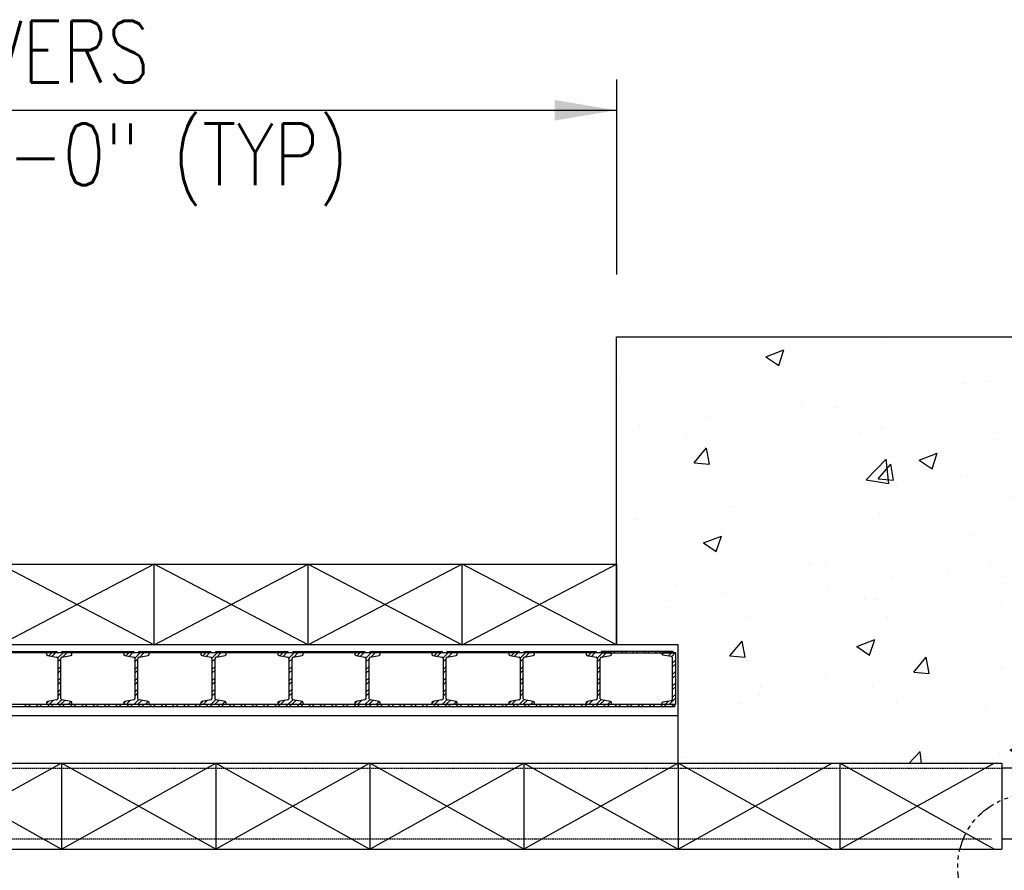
# Model space of a CAD drawing. Header units: inches. Extents: x -9715 to 32893, y -15613 to -1138.
# Tile 24 of 256: x 7469 to 7660, y -11915 to -11750. Entities that reach past the tile are written whole.
import ezdxf

# ---------------------------------------------------------------- set-up
doc = ezdxf.new("R2010")
doc.units = ezdxf.units.IN
doc.header["$MEASUREMENT"] = 0
doc.linetypes.add('HIDDEN', pattern=[0.375, 0.25, -0.125])
doc.linetypes.add('PHANTOM8', pattern=[0.3125, 0.15625, -0.03125, 0.03125, -0.03125, 0.03125, -0.03125])
doc.layers.get('0').update_dxf_attribs({"color": 252})
for name, color, linetype in [('DOOR', 1, 'Continuous'), ('HATCH', 1, 'Continuous'), ('S-ANNO-TEXT', 2, 'Continuous'), ('S1', 2, 'Continuous'), ('S2', 7, 'Continuous'), ('S5', 1, 'Continuous'), ('S6', 1, 'Continuous'), ('S7', 2, 'Continuous')]:
    doc.layers.add(name, color=color, linetype=linetype)
doc.styles.add('125', font='romans.shx', dxfattribs={"width": 0.8, "height": 2})

# ---------------------------------------------------------------- blocks, each defined once
blk = doc.blocks.new('X2')
at = {"layer": 'HATCH', "color": 1}
for p, q in [((180, 0), (210, -15.75)), ((210, 0), (180, -15.75)), ((240, -15.75), (210, 0)), ((210, -15.75), (240, 0)), ((240, 0), (270, -15.75)), ((270, 0), (240, -15.75)), ((300, -15.75), (270, 0)), ((270, -15.75), (300, 0))]:
    blk.add_line(p, q, dxfattribs=at)
blk = doc.blocks.new('*X157')
at = {"color": 0}
for p, q in [((1120.75, 930.05), (1120.75, 930.05)), ((1105.13, 928.88), (1105.13, 928.88)), ((1081.89, 926.28), (1085.39, 927.62)), ((1081.89, 926.28), (1084.37, 924.6)), ((1084.37, 924.6), (1085.39, 927.62)), ((1079.45, 925.36), (1079.45, 925.36)), ((1132.88, 922.67), (1132.88, 922.67)), ((1053.49, 921.62), (1053.49, 921.62)), ((1120.36, 921.02), (1120.36, 921.02)), ((1124.75, 921.5), (1124.75, 921.5)), ((1088.78, 916.86), (1088.78, 916.86)), ((1095.59, 916.49), (1095.59, 916.49)), ((1069.85, 914.37), (1069.85, 914.37)), ((1129.77, 915.44), (1129.77, 915.44)), ((1057.33, 912.72), (1057.33, 912.72)), ((1073.56, 912.47), (1073.56, 912.47)), ((1066.43, 911.49), (1066.43, 911.49)), ((1100.26, 911.35), (1100.26, 911.35)), ((1104.52, 912.24), (1104.52, 912.24)), ((1067.89, 905.64), (1070.3, 908.52)), ((1070.88, 905.38), (1070.3, 908.51)), ((1078.85, 908.72), (1078.85, 908.72)), ((1126.95, 910.22), (1126.95, 910.22)), ((1111.73, 906.15), (1115.23, 907.49)), ((1114.22, 904.47), (1115.23, 907.49)), ((1052.88, 904.97), (1052.88, 904.97)), ((1067.89, 905.64), (1070.88, 905.38)), ((1101.38, 902.31), (1105.27, 906.37)), ((1103.75, 902.51), (1106.16, 905.38)), ((1105.82, 901.62), (1105.27, 906.37)), ((1106.74, 902.24), (1106.17, 905.38)), ((1111.73, 906.15), (1114.22, 904.47)), ((1119.73, 902.95), (1119.73, 902.95)), ((1101.38, 902.31), (1105.82, 901.62)), ((1103.75, 902.51), (1106.74, 902.24)), ((1107.21, 901.3), (1107.21, 901.3)), ((1075.63, 897.14), (1075.63, 897.14)), ((1129.17, 898.8), (1129.17, 898.8)), ((1103.91, 895.6), (1103.91, 895.6)), ((1056.69, 894.65), (1056.69, 894.65)), ((1069.72, 890.02), (1073.22, 891.36)), ((1072.21, 888.34), (1073.22, 891.36)), ((1078.24, 892.07), (1078.24, 892.07)), ((1122.68, 891.66), (1122.68, 891.66)), ((1069.72, 890.02), (1072.21, 888.34)), ((1063.83, 886.92), (1063.83, 886.92)), ((1090.52, 885.8), (1090.52, 885.8)), ((1093.53, 886.66), (1093.53, 886.66)), ((1125.51, 885.72), (1125.51, 885.72)), ((1117.21, 884.67), (1117.21, 884.67)), ((1064.37, 881.65), (1064.37, 881.65)), ((1106.57, 883.23), (1106.57, 883.23)), ((1128.56, 882.15), (1128.56, 882.15)), ((1074.37, 880.21), (1074.37, 880.21)), ((1094.06, 881.58), (1094.06, 881.58)), ((1134.67, 880.69), (1134.67, 880.69)), ((1101.06, 879.08), (1101.06, 879.08)), ((1103.3, 878.95), (1103.3, 878.95)), ((1127.75, 877.95), (1127.75, 877.95)), ((1062.48, 877.42), (1062.48, 877.42)), ((1077.63, 875.43), (1077.63, 875.43)), ((1105.51, 875.68), (1105.51, 875.68)), ((1074.83, 868.03), (1077.24, 870.91)), ((1076.35, 870.68), (1076.35, 870.68)), ((1077.82, 867.77), (1077.24, 870.91)), ((1099.57, 869.89), (1103.07, 871.23)), ((1102.05, 868.21), (1103.07, 871.23)), ((1099.57, 869.89), (1102.05, 868.21)), ((1074.83, 868.03), (1077.82, 867.77)), ((1110.69, 864.9), (1113.1, 867.77)), ((1113.68, 864.63), (1113.1, 867.77)), ((1110.69, 864.9), (1113.68, 864.63)), ((1112.36, 866), (1112.36, 866)), ((1127.95, 865.51), (1127.95, 865.51)), ((1093.42, 863.51), (1093.42, 863.51)), ((1080.9, 861.86), (1080.9, 861.86)), ((1102.69, 862.31), (1102.69, 862.31)), ((1077.02, 858.79), (1077.02, 858.79)), ((1080.57, 860.38), (1080.57, 860.38)), ((1107.26, 859.25), (1107.26, 859.25)), ((1124.6, 858.18), (1124.6, 858.18)), ((1133.95, 858.13), (1133.95, 858.13)), ((1095.44, 853.18), (1095.44, 853.18)), ((1129.41, 849.76), (1132.91, 851.1)), ((1131.9, 848.08), (1132.91, 851.1)), ((1109.77, 847.16), (1111.9, 849.39)), ((1112.16, 847.16), (1111.9, 849.38)), ((1129.41, 849.76), (1131.9, 848.08)), ((1130.78, 850.44), (1130.78, 850.44)), ((1066.28, 848.17), (1066.28, 848.17)), ((1127.34, 848.86), (1127.34, 848.86))]:
    blk.add_line(p, q, dxfattribs=at)
blk = doc.blocks.new('DOOR')
at = {"layer": 'DOOR'}
for p, q in [((183.5, 5.25), (197.5, 5.25)), ((197.5, 5), (183.5, 5)), ((190.32, 5), (190.07, 5.25)), ((191.8, 5), (191.55, 5.25)), ((192.53, 5), (192.28, 5.25)), ((194.01, 5), (193.76, 5.25)), ((194.74, 5), (194.49, 5.25)), ((195.95, 4.43), (196.52, 5)), ((196.22, 5), (195.97, 5.25)), ((196.57, 4.32), (197.25, 5)), ((196.95, 5), (196.7, 5.25)), ((197.5, 5.25), (197.5, 5)), ((197.68, 3.96), (198.72, 5)), ((197.69, 3.23), (198.31, 3.85)), ((198.5, 5.25), (212.5, 5.25)), ((198.5, 5), (198.5, 5.25)), ((198.69, 5), (198.5, 5.19)), ((212.5, 5), (198.5, 5)), ((198.65, 4.18), (199.46, 5)), ((200.17, 5), (199.92, 5.25)), ((200.9, 5), (200.65, 5.25)), ((202.38, 5), (202.13, 5.25)), ((203.11, 5), (202.86, 5.25)), ((204.59, 5), (204.34, 5.25)), ((205.32, 5), (205.07, 5.25)), ((206.8, 5), (206.55, 5.25)), ((207.53, 5), (207.28, 5.25)), ((209.01, 5), (208.76, 5.25)), ((209.74, 5), (209.49, 5.25)), ((210.95, 4.43), (211.52, 5)), ((211.22, 5), (210.97, 5.25)), ((211.57, 4.32), (212.25, 5)), ((211.95, 5), (211.7, 5.25)), ((212.5, 5.25), (212.5, 5)), ((212.68, 3.96), (213.72, 5)), ((212.69, 3.23), (213.31, 3.85)), ((213.5, 5.25), (227.5, 5.25)), ((213.5, 5), (213.5, 5.25)), ((213.69, 5), (213.5, 5.19)), ((227.5, 5), (213.5, 5)), ((213.65, 4.18), (214.46, 5)), ((215.17, 5), (214.92, 5.25)), ((215.9, 5), (215.65, 5.25)), ((217.38, 5), (217.13, 5.25)), ((218.11, 5), (217.86, 5.25)), ((219.59, 5), (219.34, 5.25)), ((220.32, 5), (220.07, 5.25)), ((221.8, 5), (221.55, 5.25)), ((222.53, 5), (222.28, 5.25)), ((224.01, 5), (223.76, 5.25)), ((224.74, 5), (224.49, 5.25)), ((225.95, 4.43), (226.52, 5)), ((226.22, 5), (225.97, 5.25)), ((226.57, 4.32), (227.25, 5)), ((226.95, 5), (226.7, 5.25)), ((227.5, 5.25), (227.5, 5)), ((227.68, 3.96), (228.72, 5)), ((227.69, 3.23), (228.31, 3.85)), ((228.5, 5.25), (242.5, 5.25)), ((228.5, 5), (228.5, 5.25)), ((228.69, 5), (228.5, 5.19)), ((242.5, 5), (228.5, 5)), ((228.65, 4.18), (229.46, 5)), ((230.17, 5), (229.92, 5.25)), ((230.9, 5), (230.65, 5.25)), ((232.38, 5), (232.13, 5.25)), ((233.11, 5), (232.86, 5.25)), ((234.59, 5), (234.34, 5.25)), ((235.32, 5), (235.07, 5.25)), ((236.8, 5), (236.55, 5.25)), ((237.53, 5), (237.28, 5.25)), ((239.01, 5), (238.76, 5.25)), ((239.74, 5), (239.49, 5.25)), ((240.95, 4.43), (241.52, 5)), ((241.22, 5), (240.97, 5.25)), ((241.57, 4.32), (242.25, 5)), ((241.95, 5), (241.7, 5.25)), ((242.5, 5.25), (242.5, 5)), ((242.68, 3.96), (243.72, 5)), ((242.69, 3.23), (243.31, 3.85)), ((243.5, 5.25), (257.5, 5.25)), ((243.5, 5), (243.5, 5.25)), ((243.69, 5), (243.5, 5.19)), ((257.5, 5), (243.5, 5)), ((243.65, 4.18), (244.46, 5)), ((245.17, 5), (244.92, 5.25)), ((245.9, 5), (245.65, 5.25)), ((247.38, 5), (247.13, 5.25)), ((248.11, 5), (247.86, 5.25)), ((249.59, 5), (249.34, 5.25)), ((250.32, 5), (250.07, 5.25)), ((251.8, 5), (251.55, 5.25)), ((252.53, 5), (252.28, 5.25)), ((254.01, 5), (253.76, 5.25)), ((254.74, 5), (254.49, 5.25)), ((255.95, 4.43), (256.52, 5)), ((256.22, 5), (255.97, 5.25)), ((256.57, 4.32), (257.25, 5)), ((256.95, 5), (256.7, 5.25)), ((257.5, 5.25), (257.5, 5)), ((257.68, 3.96), (258.72, 5)), ((257.69, 3.23), (258.31, 3.85)), ((258.5, 5.25), (272.5, 5.25)), ((258.5, 5), (258.5, 5.25)), ((258.69, 5), (258.5, 5.19)), ((272.5, 5), (258.5, 5)), ((258.65, 4.18), (259.46, 5)), ((260.17, 5), (259.92, 5.25)), ((260.9, 5), (260.65, 5.25)), ((262.38, 5), (262.13, 5.25)), ((263.11, 5), (262.86, 5.25)), ((264.59, 5), (264.34, 5.25)), ((265.32, 5), (265.07, 5.25)), ((266.8, 5), (266.55, 5.25)), ((267.53, 5), (267.28, 5.25)), ((269.01, 5), (268.76, 5.25)), ((269.74, 5), (269.49, 5.25)), ((270.95, 4.43), (271.52, 5)), ((271.22, 5), (270.97, 5.25)), ((271.57, 4.32), (272.25, 5)), ((271.95, 5), (271.7, 5.25)), ((272.5, 5.25), (272.5, 5)), ((272.68, 3.96), (273.72, 5)), ((272.69, 3.23), (273.31, 3.85)), ((273.5, 5.25), (287.5, 5.25)), ((273.5, 5), (273.5, 5.25)), ((273.69, 5), (273.5, 5.19)), ((287.5, 5), (273.5, 5)), ((273.65, 4.18), (274.46, 5)), ((275.17, 5), (274.92, 5.25)), ((275.9, 5), (275.65, 5.25)), ((277.38, 5), (277.13, 5.25)), ((278.11, 5), (277.86, 5.25)), ((279.59, 5), (279.34, 5.25)), ((280.32, 5), (280.07, 5.25)), ((281.8, 5), (281.55, 5.25)), ((282.53, 5), (282.28, 5.25)), ((284.01, 5), (283.76, 5.25)), ((284.74, 5), (284.49, 5.25)), ((285.95, 4.43), (286.52, 5)), ((286.22, 5), (285.97, 5.25)), ((286.57, 4.32), (287.25, 5)), ((286.95, 5), (286.7, 5.25)), ((287.5, 5.25), (287.5, 5)), ((287.68, 3.96), (288.72, 5)), ((287.69, 3.23), (288.31, 3.85)), ((288.5, 5.25), (302.5, 5.25)), ((288.5, 5), (288.5, 5.25)), ((302.5, 5), (288.5, 5)), ((288.65, 4.18), (289.46, 5)), ((291.44, 5), (291.24, 5.19)), ((292.91, 5), (292.66, 5.25)), ((293.65, 5), (293.4, 5.25)), ((295.12, 5), (294.87, 5.25)), ((295.86, 5), (295.61, 5.25)), ((297.33, 5), (297.08, 5.25)), ((298.07, 5), (297.82, 5.25)), ((299.54, 5), (299.29, 5.25)), ((300.28, 5), (300.03, 5.25)), ((300.95, 4.43), (301.52, 5)), ((301.75, 5), (301.5, 5.25)), ((301.57, 4.32), (302.25, 5)), ((302.49, 5), (302.24, 5.25)), ((302.5, 5.25), (302.5, 5)), ((302.68, 3.96), (303.72, 5)), ((302.69, 3.23), (303.31, 3.85)), ((317.5, 5.25), (303.5, 5.25)), ((303.5, 5.25), (303.5, 5)), ((303.5, 5), (317.5, 5)), ((303.65, 4.18), (304.46, 5)), ((303.96, 5), (303.71, 5.25)), ((303.96, 5), (303.71, 5.25)), ((304.7, 5), (304.45, 5.25)), ((305.43, 5), (305.18, 5.25)), ((306.17, 5), (305.92, 5.25)), ((307.64, 5), (307.39, 5.25)), ((308.38, 5), (308.13, 5.25)), ((309.85, 5), (309.6, 5.25)), ((310.59, 5), (310.34, 5.25)), ((312.06, 5), (311.81, 5.25)), ((312.8, 5), (312.55, 5.25)), ((314.27, 5), (314.02, 5.25)), ((315.01, 5), (314.76, 5.25)), ((318, 5), (315.26, 5)), ((315.26, 5), (315.26, 4.84)), ((315.35, 4.65), (315.7, 5)), ((315.48, 4.6), (317.1, 4.34)), ((316.48, 5), (316.23, 5.25)), ((316.59, 4.42), (317.17, 5)), ((317.22, 5), (316.97, 5.25)), ((317.21, 4.3), (317.91, 5)), ((317.31, 4.09), (317.31, -4)), ((317.5, 5), (317.5, 5.25)), ((318, -5), (318, 5)), ((197.69, 1.75), (198.31, 2.38)), ((212.69, 1.75), (213.31, 2.38)), ((227.69, 1.75), (228.31, 2.38)), ((242.69, 1.75), (243.31, 2.38)), ((257.69, 1.75), (258.31, 2.38)), ((272.69, 1.75), (273.31, 2.38)), ((287.69, 1.75), (288.31, 2.38)), ((302.69, 1.75), (303.31, 2.38)), ((317.31, 2.93), (318, 3.62)), ((317.31, 2.2), (318, 2.88)), ((197.69, 1.02), (198.31, 1.64)), ((197.69, -0.46), (198.31, 0.17)), ((212.69, 1.02), (213.31, 1.64)), ((212.69, -0.46), (213.31, 0.17)), ((227.69, 1.02), (228.31, 1.64)), ((227.69, -0.46), (228.31, 0.17)), ((242.69, 1.02), (243.31, 1.64)), ((242.69, -0.46), (243.31, 0.17)), ((257.69, 1.02), (258.31, 1.64)), ((257.69, -0.46), (258.31, 0.17)), ((272.69, 1.02), (273.31, 1.64)), ((272.69, -0.46), (273.31, 0.17)), ((287.69, 1.02), (288.31, 1.64)), ((287.69, -0.46), (288.31, 0.17)), ((302.69, 1.02), (303.31, 1.64)), ((302.69, -0.46), (303.31, 0.17)), ((317.31, 0.72), (318, 1.41)), ((317.31, -0.01), (318, 0.67)), ((197.69, -1.19), (198.31, -0.57)), ((212.69, -1.19), (213.31, -0.57)), ((227.69, -1.19), (228.31, -0.57)), ((242.69, -1.19), (243.31, -0.57)), ((257.69, -1.19), (258.31, -0.57)), ((272.69, -1.19), (273.31, -0.57)), ((287.69, -1.19), (288.31, -0.57)), ((302.69, -1.19), (303.31, -0.57)), ((317.31, -1.49), (318, -0.8)), ((317.31, -2.22), (318, -1.54)), ((197.69, -2.67), (198.31, -2.04)), ((197.69, -3.4), (198.31, -2.78)), ((212.69, -2.67), (213.31, -2.04)), ((212.69, -3.4), (213.31, -2.78)), ((227.69, -2.67), (228.31, -2.04)), ((227.69, -3.4), (228.31, -2.78)), ((242.69, -2.67), (243.31, -2.04)), ((242.69, -3.4), (243.31, -2.78)), ((257.69, -2.67), (258.31, -2.04)), ((257.69, -3.4), (258.31, -2.78)), ((272.69, -2.67), (273.31, -2.04)), ((272.69, -3.4), (273.31, -2.78)), ((287.69, -2.67), (288.31, -2.04)), ((287.69, -3.4), (288.31, -2.78)), ((302.69, -2.67), (303.31, -2.04)), ((302.69, -3.4), (303.31, -2.78)), ((316.75, -5), (318, -3.75)), ((317.31, -3.7), (318, -3.01)), ((0.25, -5), (315.26, -5)), ((317.75, -5.5), (0.25, -5.5)), ((191.21, -5.5), (191.71, -5)), ((191.95, -5.5), (192.45, -5)), ((193.42, -5.5), (193.92, -5)), ((194.16, -5.5), (194.66, -5)), ((195.53, -4.83), (195.91, -4.44)), ((195.63, -5.5), (196.13, -5)), ((196.09, -5), (196.81, -4.28)), ((196.37, -5.5), (196.87, -5)), ((197.56, -5), (198.43, -4.13)), ((197.84, -5.5), (198.34, -5)), ((198.3, -5), (199.05, -4.26)), ((198.58, -5.5), (199.08, -5)), ((199.77, -5), (200.29, -4.48)), ((200.05, -5.5), (200.55, -5)), ((200.79, -5.5), (201.29, -5)), ((202.26, -5.5), (202.76, -5)), ((203, -5.5), (203.5, -5)), ((204.47, -5.5), (204.97, -5)), ((205.21, -5.5), (205.71, -5)), ((206.68, -5.5), (207.18, -5)), ((207.42, -5.5), (207.92, -5)), ((208.89, -5.5), (209.39, -5)), ((209.63, -5.5), (210.13, -5)), ((210.53, -4.83), (210.91, -4.44)), ((211.09, -5), (211.81, -4.28)), ((211.1, -5.5), (211.6, -5)), ((211.84, -5.5), (212.34, -5)), ((212.56, -5), (213.43, -4.13)), ((213.3, -5), (214.05, -4.26)), ((213.31, -5.5), (213.81, -5)), ((214.05, -5.5), (214.55, -5)), ((214.77, -5), (215.29, -4.48)), ((215.52, -5.5), (216.02, -5)), ((216.26, -5.5), (216.76, -5)), ((217.73, -5.5), (218.23, -5)), ((218.47, -5.5), (218.97, -5)), ((219.94, -5.5), (220.44, -5)), ((220.67, -5.5), (221.17, -5)), ((222.15, -5.5), (222.65, -5)), ((222.88, -5.5), (223.38, -5)), ((224.36, -5.5), (224.86, -5)), ((225.09, -5.5), (225.59, -5)), ((225.53, -4.83), (225.91, -4.44)), ((226.09, -5), (226.81, -4.28)), ((226.57, -5.5), (227.07, -5)), ((227.3, -5.5), (227.8, -5)), ((227.56, -5), (228.43, -4.13)), ((228.3, -5), (229.05, -4.26)), ((228.78, -5.5), (229.28, -5)), ((229.51, -5.5), (230.01, -5)), ((229.77, -5), (230.29, -4.48)), ((230.99, -5.5), (231.49, -5)), ((231.72, -5.5), (232.22, -5)), ((233.2, -5.5), (233.7, -5)), ((233.93, -5.5), (234.43, -5)), ((235.41, -5.5), (235.91, -5)), ((236.14, -5.5), (236.64, -5)), ((237.62, -5.5), (238.12, -5)), ((238.35, -5.5), (238.85, -5)), ((239.83, -5.5), (240.33, -5)), ((240.53, -4.83), (240.91, -4.44)), ((240.56, -5.5), (241.06, -5)), ((241.09, -5), (241.81, -4.28)), ((242.04, -5.5), (242.54, -5)), ((242.56, -5), (243.43, -4.13)), ((242.77, -5.5), (243.27, -5)), ((243.3, -5), (244.05, -4.26)), ((244.24, -5.5), (244.74, -5)), ((244.77, -5), (245.29, -4.48)), ((244.98, -5.5), (245.48, -5)), ((246.45, -5.5), (246.95, -5)), ((247.19, -5.5), (247.69, -5)), ((248.66, -5.5), (249.16, -5)), ((249.4, -5.5), (249.9, -5)), ((250.87, -5.5), (251.37, -5)), ((251.61, -5.5), (252.11, -5)), ((253.08, -5.5), (253.58, -5)), ((253.82, -5.5), (254.32, -5)), ((255.29, -5.5), (255.79, -5)), ((255.53, -4.83), (255.91, -4.44)), ((256.03, -5.5), (256.53, -5)), ((256.09, -5), (256.81, -4.28)), ((257.5, -5.5), (258, -5)), ((257.56, -5), (258.43, -4.13)), ((258.24, -5.5), (258.74, -5)), ((258.3, -5), (259.05, -4.26)), ((259.71, -5.5), (260.21, -5)), ((259.77, -5), (260.29, -4.48)), ((260.45, -5.5), (260.95, -5)), ((261.92, -5.5), (262.42, -5)), ((262.66, -5.5), (263.16, -5)), ((264.13, -5.5), (264.63, -5)), ((264.87, -5.5), (265.37, -5)), ((266.34, -5.5), (266.84, -5)), ((267.08, -5.5), (267.58, -5)), ((268.55, -5.5), (269.05, -5)), ((269.29, -5.5), (269.79, -5)), ((270.53, -4.83), (270.91, -4.44)), ((270.76, -5.5), (271.26, -5)), ((271.09, -5), (271.81, -4.28)), ((271.5, -5.5), (272, -5)), ((272.56, -5), (273.43, -4.13)), ((272.97, -5.5), (273.47, -5)), ((273.3, -5), (274.05, -4.26)), ((273.71, -5.5), (274.21, -5)), ((274.77, -5), (275.29, -4.48)), ((275.18, -5.5), (275.68, -5)), ((275.92, -5.5), (276.42, -5)), ((277.39, -5.5), (277.89, -5)), ((278.13, -5.5), (278.63, -5)), ((279.6, -5.5), (280.1, -5)), ((280.34, -5.5), (280.84, -5)), ((281.81, -5.5), (282.31, -5)), ((282.55, -5.5), (283.05, -5)), ((284.02, -5.5), (284.52, -5)), ((284.76, -5.5), (285.26, -5)), ((285.53, -4.83), (285.91, -4.44)), ((286.09, -5), (286.81, -4.28)), ((286.23, -5.5), (286.73, -5)), ((286.97, -5.5), (287.47, -5)), ((287.56, -5), (288.43, -4.13)), ((288.3, -5), (289.05, -4.26)), ((288.44, -5.5), (288.94, -5)), ((289.18, -5.5), (289.68, -5)), ((289.77, -5), (290.29, -4.48)), ((290.65, -5.5), (291.15, -5)), ((291.39, -5.5), (291.89, -5)), ((292.86, -5.5), (293.36, -5)), ((293.6, -5.5), (294.1, -5)), ((295.07, -5.5), (295.57, -5)), ((295.8, -5.5), (296.3, -5)), ((297.28, -5.5), (297.78, -5)), ((298.01, -5.5), (298.51, -5)), ((299.49, -5.5), (299.99, -5)), ((300.22, -5.5), (300.72, -5)), ((300.53, -4.83), (300.91, -4.44)), ((301.09, -5), (301.81, -4.28)), ((301.7, -5.5), (302.2, -5)), ((302.43, -5.5), (302.93, -5)), ((302.56, -5), (303.43, -4.13)), ((303.3, -5), (304.05, -4.26)), ((303.91, -5.5), (304.41, -5)), ((304.64, -5.5), (305.14, -5)), ((304.77, -5), (305.29, -4.48)), ((306.12, -5.5), (306.62, -5)), ((306.85, -5.5), (307.35, -5)), ((308.33, -5.5), (308.83, -5)), ((309.06, -5.5), (309.56, -5)), ((310.54, -5.5), (311.04, -5)), ((311.27, -5.5), (311.77, -5)), ((312.75, -5.5), (313.25, -5)), ((313.48, -5.5), (313.98, -5)), ((314.96, -5.5), (315.46, -5)), ((315.26, -4.84), (315.26, -5)), ((315.26, -5), (318, -5)), ((317.1, -4.34), (315.48, -4.6)), ((315.69, -5.5), (316.19, -5)), ((316.01, -5), (316.59, -4.42)), ((317.17, -5.5), (317.67, -5)), ((317.31, -4), (317.31, -4.09)), ((317.75, -5), (317.75, -5.5))]:
    blk.add_line(p, q, dxfattribs=at)
at = {"layer": 'DOOR', "linetype": 'Continuous'}
for p, q in [((200.47, 5), (195.53, 5)), ((195.53, 5), (195.53, 4.72)), ((195.73, 4.47), (197.48, 4.16)), ((197.69, 3.92), (197.69, -3.92)), ((198.31, -3.92), (198.31, 3.92)), ((198.52, 4.16), (200.27, 4.47)), ((200.47, 4.72), (200.47, 5)), ((215.47, 5), (210.53, 5)), ((210.53, 5), (210.53, 4.72)), ((210.73, 4.47), (212.48, 4.16)), ((212.69, 3.92), (212.69, -3.92)), ((213.31, -3.92), (213.31, 3.92)), ((213.52, 4.16), (215.27, 4.47)), ((215.47, 4.72), (215.47, 5)), ((230.47, 5), (225.53, 5)), ((225.53, 5), (225.53, 4.72)), ((225.73, 4.47), (227.48, 4.16)), ((227.69, 3.92), (227.69, -3.92)), ((228.31, -3.92), (228.31, 3.92)), ((228.52, 4.16), (230.27, 4.47)), ((230.47, 4.72), (230.47, 5)), ((245.47, 5), (240.53, 5)), ((240.53, 5), (240.53, 4.72)), ((240.73, 4.47), (242.48, 4.16)), ((242.69, 3.92), (242.69, -3.92)), ((243.31, -3.92), (243.31, 3.92)), ((243.52, 4.16), (245.27, 4.47)), ((245.47, 4.72), (245.47, 5)), ((260.47, 5), (255.53, 5)), ((255.53, 5), (255.53, 4.72)), ((255.73, 4.47), (257.48, 4.16)), ((257.69, 3.92), (257.69, -3.92)), ((258.31, -3.92), (258.31, 3.92)), ((258.52, 4.16), (260.27, 4.47)), ((260.47, 4.72), (260.47, 5)), ((275.47, 5), (270.53, 5)), ((270.53, 5), (270.53, 4.72)), ((270.73, 4.47), (272.48, 4.16)), ((272.69, 3.92), (272.69, -3.92)), ((273.31, -3.92), (273.31, 3.92)), ((273.52, 4.16), (275.27, 4.47)), ((275.47, 4.72), (275.47, 5)), ((290.47, 5), (285.53, 5)), ((285.53, 5), (285.53, 4.72)), ((285.73, 4.47), (287.48, 4.16)), ((287.69, 3.92), (287.69, -3.92)), ((288.31, -3.92), (288.31, 3.92)), ((288.52, 4.16), (290.27, 4.47)), ((290.47, 4.72), (290.47, 5)), ((305.47, 5), (300.53, 5)), ((300.53, 5), (300.53, 4.72)), ((300.73, 4.47), (302.48, 4.16)), ((302.69, 3.92), (302.69, -3.92)), ((303.31, -3.92), (303.31, 3.92)), ((303.52, 4.16), (305.27, 4.47)), ((305.47, 4.72), (305.47, 5)), ((195.53, -4.72), (195.53, -5)), ((195.53, -5), (200.47, -5)), ((197.48, -4.16), (195.73, -4.47)), ((200.27, -4.47), (198.52, -4.16)), ((200.47, -5), (200.47, -4.72)), ((210.53, -4.72), (210.53, -5)), ((210.53, -5), (215.47, -5)), ((212.48, -4.16), (210.73, -4.47)), ((215.27, -4.47), (213.52, -4.16)), ((215.47, -5), (215.47, -4.72)), ((225.53, -4.72), (225.53, -5)), ((225.53, -5), (230.47, -5)), ((227.48, -4.16), (225.73, -4.47)), ((230.27, -4.47), (228.52, -4.16)), ((230.47, -5), (230.47, -4.72)), ((240.53, -4.72), (240.53, -5)), ((240.53, -5), (245.47, -5)), ((242.48, -4.16), (240.73, -4.47)), ((245.27, -4.47), (243.52, -4.16)), ((245.47, -5), (245.47, -4.72)), ((255.53, -4.72), (255.53, -5)), ((255.53, -5), (260.47, -5)), ((257.48, -4.16), (255.73, -4.47)), ((260.27, -4.47), (258.52, -4.16)), ((260.47, -5), (260.47, -4.72)), ((270.53, -4.72), (270.53, -5)), ((270.53, -5), (275.47, -5)), ((272.48, -4.16), (270.73, -4.47)), ((275.27, -4.47), (273.52, -4.16)), ((275.47, -5), (275.47, -4.72)), ((285.53, -4.72), (285.53, -5)), ((285.53, -5), (290.47, -5)), ((287.48, -4.16), (285.73, -4.47)), ((290.27, -4.47), (288.52, -4.16)), ((290.47, -5), (290.47, -4.72)), ((300.53, -4.72), (300.53, -5)), ((300.53, -5), (305.47, -5)), ((302.48, -4.16), (300.73, -4.47)), ((305.27, -4.47), (303.52, -4.16)), ((305.47, -5), (305.47, -4.72))]:
    blk.add_line(p, q, dxfattribs=at)
for centre, start, end in [((195.78, 4.72), 180, 259.9171), ((197.44, 3.92), 0, 79.9171), ((198.56, 3.92), 100.0829, 180), ((200.22, 4.72), 280.0829, 360), ((210.78, 4.72), 180, 259.9171), ((212.44, 3.92), 0, 79.9171), ((213.56, 3.92), 100.0829, 180), ((215.22, 4.72), 280.0829, 360), ((225.78, 4.72), 180, 259.9171), ((227.44, 3.92), 0, 79.9171), ((228.56, 3.92), 100.0829, 180), ((230.22, 4.72), 280.0829, 360), ((240.78, 4.72), 180, 259.9171), ((242.44, 3.92), 0, 79.9171), ((243.56, 3.92), 100.0829, 180), ((245.22, 4.72), 280.0829, 360), ((255.78, 4.72), 180, 259.9171), ((257.44, 3.92), 0, 79.9171), ((258.56, 3.92), 100.0829, 180), ((260.22, 4.72), 280.0829, 360), ((270.78, 4.72), 180, 259.9171), ((272.44, 3.92), 0, 79.9171), ((273.56, 3.92), 100.0829, 180), ((275.22, 4.72), 280.0829, 360), ((285.78, 4.72), 180, 259.9171), ((287.44, 3.92), 0, 79.9171), ((288.56, 3.92), 100.0829, 180), ((290.22, 4.72), 280.0829, 360), ((300.78, 4.72), 180, 259.9171), ((302.44, 3.92), 0, 79.9171), ((303.56, 3.92), 100.0829, 180), ((305.22, 4.72), 280.0829, 360), ((195.78, -4.72), 100.0829, 180), ((197.44, -3.92), 280.0829, 0), ((198.56, -3.92), 180, 259.9171), ((200.22, -4.72), 0, 79.9171), ((210.78, -4.72), 100.0829, 180), ((212.44, -3.92), 280.0829, 0), ((213.56, -3.92), 180, 259.9171), ((215.22, -4.72), 0, 79.9171), ((225.78, -4.72), 100.0829, 180), ((227.44, -3.92), 280.0829, 0), ((228.56, -3.92), 180, 259.9171), ((230.22, -4.72), 0, 79.9171), ((240.78, -4.72), 100.0829, 180), ((242.44, -3.92), 280.0829, 0), ((243.56, -3.92), 180, 259.9171), ((245.22, -4.72), 0, 79.9171), ((255.78, -4.72), 100.0829, 180), ((257.44, -3.92), 280.0829, 0), ((258.56, -3.92), 180, 259.9171), ((260.22, -4.72), 0, 79.9171), ((270.78, -4.72), 100.0829, 180), ((272.44, -3.92), 280.0829, 0), ((273.56, -3.92), 180, 259.9171), ((275.22, -4.72), 0, 79.9171), ((285.78, -4.72), 100.0829, 180), ((287.44, -3.92), 280.0829, 0), ((288.56, -3.92), 180, 259.9171), ((290.22, -4.72), 0, 79.9171), ((300.78, -4.72), 100.0829, 180), ((302.44, -3.92), 280.0829, 0), ((303.56, -3.92), 180, 259.9171), ((305.22, -4.72), 0, 79.9171)]:
    blk.add_arc(centre, 0.25, start, end, dxfattribs=at)
at = {"layer": 'DOOR'}
for centre, start, end in [((315.51, 4.84), 180, 262.4697), ((317.06, 4.09), 0, 82.4697), ((315.51, -4.84), 97.5303, 180), ((317.06, -4.09), 277.5303, 360)]:
    blk.add_arc(centre, 0.25, start, end, dxfattribs=at)

msp = doc.modelspace()

# ---------------------------------------------------------------- linework, layer by layer
at = {"layer": 'S1', "color": 3}
for p, q in [((7584.86525, -11871.2683), (7584.86525, -11811.2683)), ((7584.86525, -11811.2683), (7668.86525, -11811.2683)), ((7596.86525, -11871.2683), (7584.86525, -11871.2683)), ((7596.86525, -11895.2683), (7596.86525, -11871.2683)), ((7668.86525, -11895.2683), (7659.86525, -11895.2683))]:
    msp.add_line(p, q, dxfattribs=at)
at = {"layer": 'S1', "color": 2}
for p, q in [((7275.86525, -11885.0183), (7596.86525, -11885.0183)), ((7659.86525, -11909.0183), (7980.86525, -11909.0183))]:
    msp.add_line(p, q, dxfattribs=at)
at = {"layer": 'S1', "color": 1}
msp.add_point((7579.37647, -11873.41468), dxfattribs=at)
at = {"layer": 'S2', "color": 4}
for p, q in [((7494.86525, -11871.2683), (7494.86525, -11855.5183)), ((7524.86525, -11871.2683), (7524.86525, -11855.5183)), ((7554.86525, -11871.2683), (7554.86525, -11855.5183)), ((7326.86525, -11894.2683), (7659.86525, -11894.2683)), ((7476.86525, -11894.2683), (7476.86525, -11911.0183)), ((7506.86525, -11894.2683), (7506.86525, -11911.0183)), ((7536.86525, -11894.2683), (7536.86525, -11911.0183)), ((7566.86525, -11894.2683), (7566.86525, -11911.0183)), ((7596.86525, -11894.2683), (7596.86525, -11911.0183)), ((7628.36525, -11894.2683), (7628.36525, -11911.0183)), ((7659.86525, -11894.2683), (7659.86525, -11911.0183)), ((7326.86525, -11911.0183), (7659.86525, -11911.0183))]:
    msp.add_line(p, q, dxfattribs=at)
at = {"layer": 'S2', "color": 1}
for p, q in [((7446.86525, -11894.2683), (7476.86525, -11911.0183)), ((7476.86525, -11894.2683), (7446.86525, -11911.0183)), ((7506.86525, -11911.0183), (7476.86525, -11894.2683)), ((7476.86525, -11911.0183), (7506.86525, -11894.2683)), ((7506.86525, -11894.2683), (7536.86525, -11911.0183)), ((7536.86525, -11894.2683), (7506.86525, -11911.0183)), ((7566.86525, -11911.0183), (7536.86525, -11894.2683)), ((7536.86525, -11911.0183), (7566.86525, -11894.2683)), ((7566.86525, -11894.2683), (7596.86525, -11911.0183)), ((7596.86525, -11894.2683), (7566.86525, -11911.0183)), ((7626.86525, -11911.0183), (7596.86525, -11894.2683)), ((7596.86525, -11911.0183), (7626.86525, -11894.2683)), ((7658.36525, -11911.0183), (7628.36525, -11894.2683)), ((7628.36525, -11911.0183), (7658.36525, -11894.2683))]:
    msp.add_line(p, q, dxfattribs=at)
at = {"layer": 'S2', "color": 1, "linetype": 'HIDDEN'}
for p, q in [((7327.86989, -11895.2683), (7659.86525, -11895.2683)), ((7327.33001, -11909.0183), (7657.86525, -11909.0183))]:
    msp.add_line(p, q, dxfattribs=at)
at = {"layer": 'S2', "color": 4}
msp.add_lwpolyline([(7284.86525, -11855.5183), (7584.86525, -11855.5183), (7584.86525, -11871.2683), (7284.86525, -11871.2683)], close=True, dxfattribs=at)
at = {"layer": 'S5', "color": 1}
for p, q in [((7584.86525, -11761.15642), (7584.86525, -11799.15703)), ((7284.86525, -11767.15642), (7584.86525, -11767.15642))]:
    msp.add_line(p, q, dxfattribs=at)
msp.add_solid([(7572.86525, -11769.15642), (7572.86525, -11765.15642), (7584.86525, -11767.15642)], dxfattribs=at)
at = {"layer": 'S7', "color": 1, "linetype": 'PHANTOM8', "ltscale": 25}
msp.add_circle((7665.30881, -11914.382), 14, dxfattribs=at)

# ---------------------------------------------------------------- block references
at = {"layer": 'DOOR'}
msp.add_blockref('DOOR', (7278.41704, -11877.80919), dxfattribs=at)
at = {"layer": 'S2', "color": 1}
msp.add_blockref('X2', (7284.86525, -11855.5183), dxfattribs=at)
at = {"layer": 'S6', "color": 1}
msp.add_blockref('*X157', (6532.08691, -12741.43046), dxfattribs=at)

# ---------------------------------------------------------------- texts
at = {"layer": 'S-ANNO-TEXT', "insert": (7303.09158, -11749.73188), "char_height": 12.0000005, "width": 268.464751, "attachment_point": 1, "style": '125'}
msp.add_mtext('TYPE 1      TRENCH COVERS \\P10 EQUAL SPACES = 25\'-0" (TYP)', dxfattribs=at)

doc.saveas('drawing.dxf')
